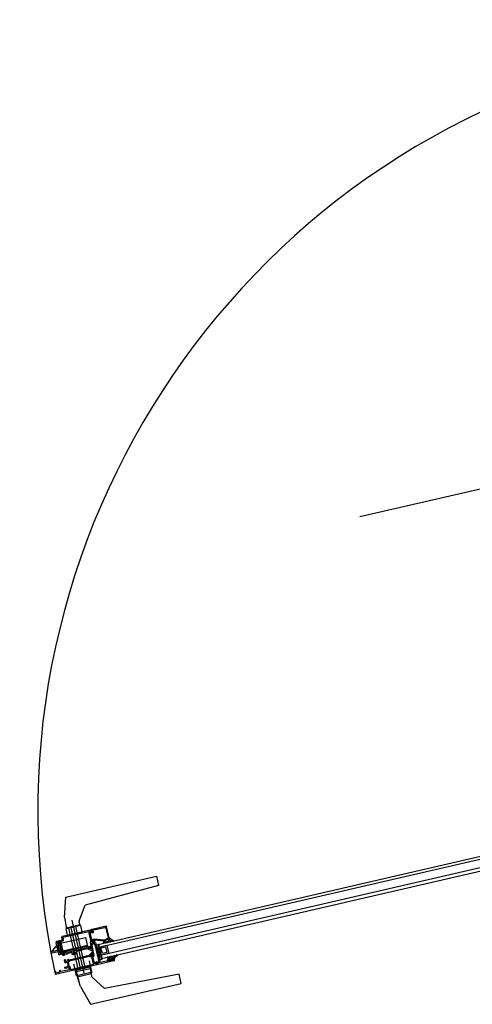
# Model space of a CAD drawing. Header units: centimetres. Extents: x -15121 to 17422, y -60492 to 0.
# Tile 2 of 256: x 1130 to 1206, y -30773 to -30608. Entities that reach past the tile are written whole.
import ezdxf

# ---------------------------------------------------------------- set-up
doc = ezdxf.new("R2010")
doc.units = ezdxf.units.CM
doc.header["$LTSCALE"] = 60
for name, color, linetype in [('A-----SZ', 8, 'Continuous'), ('A-DRZ', 7, 'Continuous'), ('A-OKN-SY', 1, 'Continuous'), ('AIKA wymiarowanie ogólne rzut2', 7, 'Continuous')]:
    doc.layers.add(name, color=color, linetype=linetype)
doc.styles.add('wymiar', font='txt.shx', dxfattribs={"width": 0.6})
doc.dimstyles.new('Dwudziestka', dxfattribs={"dimtxt": 7, "dimasz": 0.7, "dimexe": 5, "dimexo": 0, "dimgap": 2.5, "dimtad": 1, "dimtoh": 1, "dimdec": 3, "dimrnd": 0.5, "dimdsep": 46, "dimtxsty": 'wymiar', "dimblk": 'znacznik', "dimcen": 0, "dimdle": 5, "dimse1": 1, "dimse2": 1, "dimclrd": 256, "dimclre": 256, "dimclrt": 256, "dimadec": 0, "dimazin": 0, "dimtfac": 0.4, "dimtdec": 3, "dimtix": 1, "dimtofl": 0, "dimtmove": 2, "dimatfit": 3, "dimldrblk": 'znacznik', "dimfxl": 1, "dimtolj": 1, "dimarcsym": 0})

# ---------------------------------------------------------------- blocks, each defined once
blk = doc.blocks.new('AL120')
at = {"layer": 'A-----SZ'}
for p, q in [((10.23, 131.09, 0), (10.23, 131.59, 0)), ((10.23, 131.59, 0), (10.5, 131.59, 0)), ((10.23, 130.54, 0), (10.23, 131.09, 0)), ((10.5, 131.59, 0), (10.9, 131.09, 0)), ((10.5, 131.09, 0), (10.5, 131.59, 0)), ((10.5, 130.54, 0), (10.5, 131.09, 0)), ((10.9, 131.09, 0), (11.33, 130.54, 0)), ((9.68, 129.89, 0), (9.68, 130.44, 0)), ((9.88, 129.89, 0), (9.68, 129.89, 0)), ((9.78, 130.54, 0), (11.78, 130.54, 0)), ((9.88, 130.34, 0), (9.88, 129.89, 0)), ((11.68, 130.34, 0), (9.88, 130.34, 0)), ((10.01, 125.54, 0), (10.01, 130.34, 0)), ((10.16, 125.54, 0), (10.16, 129.79, 0)), ((10.16, 129.79, 0), (11.31, 129.79, 0)), ((10.26, 130.34, 0), (10.26, 129.79, 0)), ((10.32, 130.34, 0), (11.24, 130.34, 0)), ((10.32, 130.09, 0), (10.32, 130.34, 0)), ((11.24, 130.09, 0), (10.32, 130.09, 0)), ((11.24, 130.34, 0), (11.24, 130.09, 0)), ((11.31, 129.79, 0), (11.31, 130.34, 0)), ((11.56, 130.34, 0), (11.56, 125.54, 0)), ((11.68, 129.89, 0), (11.68, 130.34, 0)), ((11.88, 129.89, 0), (11.68, 129.89, 0)), ((11.87, 130.49, 0), (11.88, 130.44, 0)), ((11.88, 130.44, 0), (11.88, 129.89, 0)), ((3.72, 128.21, 0), (0.44, 127.24, 0)), ((3.72, 128.21, 0), (5.62, 128.32, 0)), ((4.62, 128.21, 0), (6.52, 128.32, 0)), ((5.44, 128.31, 0), (5.44, 125.98, 0)), ((5.44, 128.31, 0), (5.44, 125.98, 0)), ((5.44, 128.31, 0), (5.44, 125.98, 0)), ((5.44, 128.31, 0), (5.44, 125.98, 0)), ((5.62, 125.97, 0), (5.62, 128.32, 0)), ((5.62, 125.97, 0), (5.62, 128.32, 0)), ((5.62, 125.97, 0), (5.62, 128.32, 0)), ((5.62, 125.97, 0), (5.62, 128.32, 0)), ((5.62, 125.97, 0), (5.62, 128.32, 0)), ((6.34, 128.31, 0), (6.34, 125.98, 0)), ((6.52, 128.44, 0), (7.62, 128.44, 0)), ((6.52, 128.32, 0), (6.52, 128.44, 0)), ((6.52, 125.97, 0), (6.52, 128.32, 0)), ((6.72, 128.44, 0), (6.72, 125.84, 0)), ((13.72, 127.99, 0), (6.72, 127.99, 0)), ((13.72, 127.99, 0), (6.72, 127.99, 0)), ((6.72, 127.59, 0), (6.72, 126.69, 0)), ((12.62, 128.44, 0), (12.62, 125.84, 0)), ((13.72, 128.44, 0), (12.62, 128.44, 0)), ((13.72, 128.44, 0), (12.62, 128.44, 0)), ((13.72, 128.44, 0), (12.62, 128.44, 0)), ((13.72, 128.44, 0), (12.62, 128.44, 0)), ((13.72, 128.44, 0), (12.62, 128.44, 0)), ((13.72, 128.44, 0), (12.62, 128.44, 0)), ((13.72, 128.32, 0), (13.72, 128.44, 0)), ((13.72, 128.32, 0), (13.72, 128.44, 0)), ((13.72, 128.32, 0), (13.72, 128.44, 0)), ((13.72, 128.32, 0), (13.72, 128.44, 0)), ((13.72, 128.32, 0), (13.72, 128.44, 0)), ((13.72, 128.32, 0), (13.72, 128.44, 0)), ((15.62, 128.21, 0), (13.72, 128.32, 0)), ((13.72, 125.97, 0), (13.72, 128.32, 0)), ((13.72, 125.97, 0), (13.72, 128.32, 0)), ((15.62, 128.21, 0), (13.72, 128.32, 0)), ((13.72, 125.97, 0), (13.72, 128.32, 0)), ((15.62, 128.21, 0), (13.72, 128.32, 0)), ((13.72, 125.97, 0), (13.72, 128.32, 0)), ((15.62, 128.21, 0), (13.72, 128.32, 0)), ((13.72, 125.97, 0), (13.72, 128.32, 0)), ((13.72, 125.97, 0), (13.72, 128.32, 0)), ((15.62, 128.21, 0), (13.72, 128.32, 0)), ((13.72, 126.29, 0), (13.72, 127.99, 0)), ((13.72, 126.29, 0), (13.72, 127.99, 0)), ((13.89, 128.31, 0), (13.89, 125.98, 0)), ((13.89, 128.31, 0), (13.89, 125.98, 0)), ((13.89, 128.31, 0), (13.89, 125.98, 0)), ((13.89, 128.31, 0), (13.89, 125.98, 0)), ((13.89, 128.31, 0), (13.89, 125.98, 0)), ((15.62, 128.21, 0), (18.9, 127.24, 0)), ((0.44, 127.24, 0), (0.44, 111.61, 0)), ((4.82, 125.92, 0), (2.49, 124.36, 0)), ((5.62, 125.97, 0), (4.99, 126, 0)), ((5.62, 125.97, 0), (4.99, 126, 0)), ((5.62, 125.97, 0), (4.99, 126, 0)), ((5.62, 125.97, 0), (4.99, 126, 0)), ((5.62, 125.84, 0), (5.62, 125.97, 0)), ((5.62, 125.84, 0), (5.62, 125.97, 0)), ((5.62, 125.84, 0), (5.62, 125.97, 0)), ((5.62, 125.84, 0), (5.62, 125.97, 0)), ((5.62, 125.84, 0), (5.62, 125.97, 0)), ((6.72, 125.84, 0), (5.62, 125.84, 0)), ((6.72, 125.84, 0), (5.62, 125.84, 0)), ((6.72, 125.84, 0), (5.62, 125.84, 0)), ((6.72, 125.84, 0), (5.62, 125.84, 0)), ((6.72, 125.84, 0), (5.62, 125.84, 0)), ((14.89, 127.14, 0), (5.78, 127.14, 0)), ((14.89, 127.14, 0), (5.78, 127.14, 0)), ((6.52, 125.97, 0), (5.89, 125.99, 0)), ((6.52, 125.84, 0), (6.52, 125.97, 0)), ((7.62, 125.84, 0), (6.52, 125.84, 0)), ((6.72, 126.69, 0), (13.72, 126.69, 0)), ((12.62, 125.84, 0), (13.72, 125.84, 0)), ((12.62, 125.84, 0), (13.72, 125.84, 0)), ((12.62, 125.84, 0), (13.72, 125.84, 0)), ((12.62, 125.84, 0), (13.72, 125.84, 0)), ((12.62, 125.84, 0), (13.72, 125.84, 0)), ((12.62, 125.84, 0), (13.72, 125.84, 0)), ((13.72, 125.97, 0), (14.35, 126, 0)), ((13.72, 125.97, 0), (14.35, 126, 0)), ((13.72, 125.97, 0), (14.35, 126, 0)), ((13.72, 125.97, 0), (14.35, 126, 0)), ((13.72, 125.97, 0), (14.35, 125.99, 0)), ((13.72, 125.84, 0), (13.72, 125.97, 0)), ((13.72, 125.84, 0), (13.72, 125.97, 0)), ((13.72, 125.84, 0), (13.72, 125.97, 0)), ((13.72, 125.84, 0), (13.72, 125.97, 0)), ((13.72, 125.84, 0), (13.72, 125.97, 0)), ((13.72, 125.84, 0), (13.72, 125.97, 0)), ((14.52, 125.92, 0), (16.84, 124.36, 0)), ((18.9, 127.24, 0), (18.9, 111.61, 0)), ((2.01, 111.61, 0), (2.49, 124.36, 0)), ((6.9, 124.78, 0), (6.9, 124.74, 0)), ((6.94, 124.78, 0), (6.9, 124.78, 0)), ((6.9, 124.74, 0), (6.9, 124.5, 0)), ((6.9, 124.5, 0), (6.9, 124.47, 0)), ((6.9, 124.47, 0), (6.91, 124.44, 0)), ((6.91, 124.44, 0), (6.98, 124.18, 0)), ((6.99, 124.78, 0), (6.94, 124.78, 0)), ((6.99, 124.74, 0), (6.99, 124.78, 0)), ((6.99, 124.69, 0), (6.99, 124.74, 0)), ((7.1, 124.69, 0), (6.99, 124.69, 0)), ((7.05, 124.43, 0), (7, 124.57, 0)), ((7.02, 124.59, 0), (7.1, 124.59, 0)), ((7.17, 124.03, 0), (10.14, 124.03, 0)), ((10.02, 124.26, 0), (7.29, 124.26, 0)), ((7.41, 124.03, 0), (9.91, 123.64, 0)), ((7.41, 123.64, 0), (9.91, 124.03, 0)), ((11.56, 125.54, 0), (10.01, 125.54, 0)), ((10.33, 124.69, 0), (10.22, 124.69, 0)), ((10.22, 124.59, 0), (10.29, 124.59, 0)), ((10.31, 124.57, 0), (10.26, 124.43, 0)), ((10.82, 124.12, 0), (10.3, 122.64, 0)), ((10.33, 124.74, 0), (10.33, 124.69, 0)), ((10.33, 124.18, 0), (10.4, 124.44, 0)), ((10.4, 124.44, 0), (10.42, 124.47, 0)), ((10.42, 124.5, 0), (10.42, 124.74, 0)), ((10.42, 124.47, 0), (10.42, 124.5, 0)), ((10.42, 122.62, 0), (10.94, 124.1, 0)), ((10.64, 124.34, 0), (10.71, 124.34, 0)), ((10.75, 124.36, 0), (10.76, 124.37, 0)), ((10.82, 124.34, 0), (10.82, 124.12, 0)), ((10.94, 124.1, 0), (10.94, 124.56, 0)), ((12.1, 124.49, 0), (12.1, 124.14, 0)), ((12.15, 124.54, 0), (12.14, 124.54, 0)), ((12.15, 124.54, 0), (12.15, 124.54, 0)), ((12.18, 124.54, 0), (12.15, 124.54, 0)), ((12.26, 124.39, 0), (12.18, 124.54, 0)), ((12.22, 124.29, 0), (12.23, 124.29, 0)), ((12.22, 124.14, 0), (12.22, 124.29, 0)), ((12.4, 124.14, 0), (12.22, 124.14, 0)), ((12.23, 124.29, 0), (12.26, 124.39, 0)), ((12.23, 124.01, 0), (12.44, 124.01, 0)), ((12.45, 124.18, 0), (12.43, 124.16, 0)), ((12.57, 124.19, 0), (12.49, 124.19, 0)), ((12.62, 121.74, 0), (12.62, 124.14, 0)), ((17.32, 111.61, 0), (16.84, 124.36, 0)), ((6.94, 122.5, 0), (6.86, 122.41, 0)), ((6.86, 122.41, 0), (6.86, 121.97, 0)), ((7.01, 122.44, 0), (6.98, 122.49, 0)), ((7.1, 122.44, 0), (7.01, 122.44, 0)), ((7.1, 122.69, 0), (7.1, 122.44, 0)), ((7.46, 122.69, 0), (7.1, 122.69, 0)), ((7.3, 122.49, 0), (7.3, 122.55, 0)), ((7.3, 122.27, 0), (7.3, 122.33, 0)), ((7.32, 122.57, 0), (7.46, 122.57, 0)), ((7.46, 122.47, 0), (7.32, 122.47, 0)), ((7.32, 122.35, 0), (7.46, 122.35, 0)), ((8.08, 123.64, 0), (7.48, 123.64, 0)), ((7.48, 122.59, 0), (7.48, 122.67, 0)), ((7.48, 122.37, 0), (7.48, 122.45, 0)), ((8.08, 123.64, 0), (9.48, 123.64, 0)), ((8.08, 122.34, 0), (8.08, 123.64, 0)), ((9.48, 122.34, 0), (8.08, 122.34, 0)), ((8.28, 122.59, 0), (8.28, 123.39, 0)), ((8.28, 123.39, 0), (9.28, 123.39, 0)), ((9.28, 122.59, 0), (8.28, 122.59, 0)), ((9.28, 123.39, 0), (9.28, 122.59, 0)), ((9.48, 123.64, 0), (9.48, 122.34, 0)), ((9.48, 123.64, 0), (9.88, 123.64, 0)), ((9.97, 122.36, 0), (9.95, 122.31, 0)), ((10.3, 122.64, 0), (10.3, 122.41, 0)), ((10.3, 122.41, 0), (10.36, 122.18, 0)), ((10.39, 122.04, 0), (10.3, 122.4, 0)), ((10.42, 122.42, 0), (10.42, 122.62, 0)), ((10.57, 121.85, 0), (10.42, 122.42, 0)), ((12.49, 123.96, 0), (12.47, 121.99, 0)), ((6.86, 121.97, 0), (6.94, 121.89, 0)), ((6.88, 121.67, 0), (6.91, 121.58, 0)), ((7.1, 121.67, 0), (6.88, 121.67, 0)), ((6.91, 121.58, 0), (7.25, 121.4, 0)), ((6.97, 121.89, 0), (7.01, 121.94, 0)), ((6.98, 122.13, 0), (6.98, 122.25, 0)), ((7.01, 121.94, 0), (7.1, 121.94, 0)), ((7.1, 121.94, 0), (7.1, 121.67, 0)), ((7.13, 122.25, 0), (7.13, 122.13, 0)), ((7.3, 122.05, 0), (7.3, 122.11, 0)), ((7.3, 121.71, 0), (7.3, 121.89, 0)), ((7.38, 121.57, 0), (7.31, 121.66, 0)), ((7.46, 122.25, 0), (7.32, 122.25, 0)), ((7.32, 122.13, 0), (7.46, 122.13, 0)), ((7.46, 122.03, 0), (7.32, 122.03, 0)), ((7.32, 121.91, 0), (7.46, 121.91, 0)), ((7.33, 121.28, 0), (7.35, 121.21, 0)), ((7.35, 121.21, 0), (7.38, 121.05, 0)), ((7.38, 121.05, 0), (7.39, 120.99, 0)), ((7.48, 121.18, 0), (7.46, 121.29, 0)), ((7.48, 122.15, 0), (7.48, 122.23, 0)), ((7.48, 121.93, 0), (7.48, 122.01, 0)), ((7.48, 121.02, 0), (7.48, 121.18, 0)), ((9.92, 122.2, 0), (9.91, 122.12, 0)), ((9.94, 121.77, 0), (9.91, 121.67, 0)), ((9.91, 121.67, 0), (9.91, 121.61, 0)), ((9.95, 122.31, 0), (9.94, 122.29, 0)), ((10, 122.07, 0), (10.02, 122.17, 0)), ((10, 121.57, 0), (10.01, 121.65, 0)), ((10.01, 121.65, 0), (10.04, 121.72, 0)), ((10.02, 122.17, 0), (10.05, 122.23, 0)), ((10.04, 121.74, 0), (10.06, 121.74, 0)), ((10.04, 121.72, 0), (10.04, 121.74, 0)), ((10.05, 122.24, 0), (10.07, 122.24, 0)), ((10.05, 122.23, 0), (10.05, 122.24, 0)), ((10.06, 121.74, 0), (10.07, 121.74, 0)), ((10.3, 121.97, 0), (10.41, 121.97, 0)), ((10.3, 121.93, 0), (10.3, 121.97, 0)), ((10.3, 121.69, 0), (10.3, 121.93, 0)), ((10.3, 121.88, 0), (10.3, 121.74, 0)), ((10.44, 121.88, 0), (10.3, 121.88, 0)), ((10.55, 121.69, 0), (10.3, 121.69, 0)), ((10.35, 121.69, 0), (12.57, 121.69, 0)), ((10.36, 122.18, 0), (10.44, 121.88, 0)), ((10.41, 121.97, 0), (10.39, 122.04, 0)), ((12.32, 121.84, 0), (10.62, 121.82, 0)), ((0.44, 111.61, 0), (2.01, 111.61, 0)), ((18.9, 111.61, 0), (17.32, 111.61, 0))]:
    blk.add_line(p, q, dxfattribs=at)
at = {"layer": 'A-----SZ', "elevation": 0}
for points in [[(6.77, 131.89, 0.414214), (6.72, 131.84), (6.72, 121.74, 0.414214), (6.77, 121.69), (7.05, 121.69, 0.414214), (7.1, 121.74), (7.1, 121.9, 0.99805), (7.02, 121.9), (7.02, 121.81), (6.91, 121.81, -0.414214), (6.86, 121.86), (6.86, 122.52, -0.414214), (6.91, 122.57), (7.02, 122.57), (7.02, 122.57), (7.02, 122.48, 0.998176), (7.1, 122.48), (7.1, 122.75, 1.000716), (7.02, 122.75), (7.02, 122.69), (6.95, 122.69, -0.414214), (6.9, 122.74), (6.9, 122.79), (6.88, 122.79), (6.9, 124.81, -0.412055), (6.92, 124.83), (7.02, 124.83), (7.02, 124.77), (7.1, 124.77), (7.1, 124.81, 0.43156), (6.97, 124.93, -0.43156), (6.92, 124.98), (6.92, 124.99, -0.414214), (6.97, 125.04), (7.54, 125.04), (7.57, 125.07), (7.6, 125.04), (7.69, 125.04), (7.72, 125.07), (7.75, 125.04), (8.19, 125.04), (8.19, 124.94, 0.268304), (8.27, 124.8), (8.3, 124.79, 0.250573), (8.31, 124.78, -0.103677), (8.51, 124.83, -0.205169), (8.53, 124.83), (8.56, 124.79, 0.197654), (8.58, 124.79), (8.69, 124.79, 0.536162), (8.71, 124.82), (8.6, 125.08, 1.096781), (8.56, 125.06), (8.4, 124.94, -0.606807), (8.35, 124.97), (8.35, 125.4, -0.414214), (8.37, 125.42), (8.43, 125.42, -0.131589), (8.44, 125.42), (8.56, 125.34), (8.6, 125.34), (8.6, 125.49, 0.198435), (8.59, 125.53), (8.48, 125.63), (8.48, 129.04), (8.59, 129.15, 0.198435), (8.6, 129.18), (8.6, 129.33), (8.56, 129.33), (8.44, 129.26, -0.131589), (8.43, 129.26), (8.37, 129.26, -0.414214), (8.35, 129.28), (8.35, 129.71, -0.606807), (8.4, 129.73), (8.56, 129.62, 1.096781), (8.6, 129.6), (8.71, 129.86, 0.536162), (8.69, 129.89), (8.58, 129.89, 0.197654), (8.56, 129.88), (8.53, 129.85, -0.205169), (8.51, 129.84, -0.103677), (8.31, 129.89, 0.250573), (8.3, 129.89), (8.27, 129.87, 0.268304), (8.19, 129.73), (8.19, 129.49), (7.75, 129.49), (7.72, 129.46), (7.69, 129.49), (7.6, 129.49), (7.57, 129.46), (7.54, 129.49), (7.45, 129.49), (7.45, 130.04, 0.414214), (7.4, 130.09), (7.34, 130.09, 0.414165), (7.29, 130.04), (7.29, 129.44), (7.29, 129.44), (7.29, 129.44), (7.29, 129.44), (7.29, 129.44), (7.29, 129.43), (7.29, 129.43), (7.29, 129.43), (7.29, 129.43), (7.29, 129.43), (7.29, 129.43), (7.29, 129.42), (7.29, 129.42), (7.29, 129.42), (7.29, 129.42), (7.29, 129.42), (7.28, 129.42), (7.28, 129.42), (7.28, 129.41), (7.28, 129.41), (7.28, 129.41), (7.28, 129.41), (7.28, 129.41), (7.28, 129.41), (7.28, 129.41), (7.28, 129.41), (7.27, 129.41), (7.27, 129.4), (7.27, 129.4), (7.27, 129.4), (7.27, 129.4), (7.27, 129.4), (7.27, 129.4), (7.26, 129.4), (7.26, 129.4), (7.26, 129.4), (7.26, 129.4), (7.26, 129.4), (7.26, 129.4), (7.26, 129.39), (7.25, 129.39), (7.25, 129.39), (7.25, 129.39), (7.25, 129.39), (7.25, 129.39), (7.25, 129.39), (7.25, 129.39), (7.24, 129.39), (7.24, 129.39), (7.24, 129.39), (7.24, 129.39), (6.95, 129.39, -0.414214), (6.9, 129.44), (6.9, 130.84, -0.414214), (6.95, 130.89), (7.05, 130.89, 0.414214), (7.1, 130.94), (7.1, 131.1, 0.998203), (7.02, 131.1), (7.02, 131.01), (6.91, 131.01, -0.414214), (6.86, 131.06), (6.86, 131.72, -0.414214), (6.91, 131.77), (7.02, 131.77), (7.02, 131.68), (7.1, 131.68), (7.1, 131.84, 0.414214), (7.05, 131.89)], [(9.28, 127.89, 0.112813), (9.34, 127.84), (9.32, 127.82, 0.272961), (9.52, 127.82), (9.5, 127.84, 0.14588), (9.58, 127.91), (9.59, 127.89, 0.273255), (9.59, 128.09), (9.58, 128.08, 0.14598), (9.5, 128.15), (9.52, 128.17, 0.272863), (9.32, 128.17), (9.34, 128.15, 0.112856), (9.28, 128.1, -0.386415), (9.25, 128.09), (9.21, 128.12, -0.530912), (9.2, 128.28, -0.263412), (9.55, 128.33, 0.527237), (9.62, 128.38), (9.62, 129.04), (9.52, 129.15, -0.198435), (9.5, 129.18), (9.5, 129.33), (9.54, 129.33), (9.67, 129.26, 0.131589), (9.68, 129.26), (9.73, 129.26, 0.414214), (9.75, 129.28), (9.75, 129.71, 0.606807), (9.7, 129.73), (9.54, 129.62, -0.629353), (9.5, 129.6), (9.4, 129.86, -0.536162), (9.41, 129.89), (9.53, 129.89, -0.197654), (9.54, 129.88), (9.57, 129.85, 0.205169), (9.59, 129.84, 0.106092), (9.79, 129.89), (10.73, 129.89), (10.78, 129.84), (10.83, 129.89), (11.88, 129.89), (11.88, 130.39, -0.414214), (11.93, 130.44), (11.99, 130.44, -0.414214), (12.04, 130.39), (12.04, 129.44, 0.414292), (12.09, 129.39), (12.47, 129.39, -0.414292), (12.62, 129.24), (12.62, 124.24, -0.414214), (12.57, 124.19), (12.26, 124.19), (12.22, 124.26, -0.199244), (12.22, 124.28), (12.23, 124.34), (12.44, 124.34), (12.44, 124.64), (11.55, 124.64), (11.52, 124.67), (11.49, 124.64), (10.58, 124.64), (10.58, 124.34), (10.8, 124.34, -0.577388), (10.81, 124.31), (10.74, 124.19), (10.58, 124.19, -0.414214), (10.42, 124.36), (10.42, 124.78), (9.79, 124.78, 0.106121), (9.59, 124.83, 0.205169), (9.57, 124.83), (9.54, 124.79, -0.197654), (9.53, 124.79), (9.41, 124.79, -0.536162), (9.4, 124.82), (9.5, 125.07, -0.626446), (9.54, 125.05), (9.7, 124.94, 0.606807), (9.75, 124.97), (9.75, 125.4, 0.414214), (9.73, 125.42), (9.68, 125.42, 0.131589), (9.67, 125.42), (9.54, 125.34), (9.5, 125.34), (9.5, 125.49, -0.198435), (9.52, 125.53), (9.62, 125.63), (9.62, 127.61, 0.527301), (9.55, 127.65, -0.263181), (9.2, 127.7, -0.530303), (9.21, 127.87), (9.25, 127.9, -0.387107)], [(9.8, 125.59), (9.8, 129.08, 0.33408), (9.93, 129.26), (9.93, 129.71), (11.88, 129.71), (11.88, 129.36, 0.414214), (12.03, 129.21), (12.44, 129.21), (12.44, 124.82), (10.65, 124.82), (10.65, 124.86, 0.414214), (10.55, 124.96), (9.93, 124.96), (9.93, 124.96), (9.93, 125.42, 0.333959)]]:
    blk.add_lwpolyline(points, format="xyb", close=True, dxfattribs=at)
for points in [[(7.45, 129.26, -0.414214), (7.4, 129.21), (6.9, 129.21), (6.9, 125.22), (8.17, 125.22), (8.17, 125.42, -0.333915), (8.3, 125.59), (8.3, 129.08, -0.33369), (8.17, 129.26), (8.17, 129.31), (8.17, 129.31), (8.1, 129.31), (7.45, 129.31), (7.45, 129.26), (7.45, 129.26)], [(8.43, 125), (8.59, 125.08), (8.64, 125.08), (8.7, 124.83, 0.340697), (8.75, 124.79), (9.35, 124.79, 0.340697), (9.4, 124.83), (9.47, 125.08), (9.51, 125.08), (9.67, 125), (9.67, 125), (9.67, 125), (9.67, 125), (9.67, 125), (9.67, 125), (9.67, 124.99), (9.67, 124.99), (9.67, 124.99), (9.67, 124.99), (9.67, 124.99), (9.67, 124.99), (9.67, 124.99), (9.68, 124.99), (9.68, 124.99), (9.68, 124.99), (9.68, 124.99), (9.68, 124.99), (9.68, 124.99), (9.68, 124.99), (9.68, 124.99), (9.68, 124.99), (9.68, 124.99), (9.68, 124.99), (9.68, 124.99), (9.68, 124.99), (9.68, 124.99), (9.68, 124.99), (9.68, 124.99), (9.68, 124.99), (9.68, 124.99), (9.68, 124.99), (9.68, 124.99), (9.68, 124.99), (9.68, 124.99), (9.68, 124.99), (9.68, 124.99), (9.68, 124.99), (9.68, 124.99), (9.68, 124.99), (9.68, 124.99), (9.68, 124.99), (9.68, 124.99), (9.68, 124.99), (9.68, 124.99), (9.68, 124.99), (9.68, 124.99), (9.68, 124.99), (9.68, 124.99), (9.68, 124.99), (9.68, 124.99), (9.73, 124.99, 0.440048), (9.75, 125.02), (9.75, 125.13, 0.443383), (9.73, 125.15), (9.7, 125.15, -1.657677), (9.7, 125.26), (9.73, 125.26, 0.44283), (9.75, 125.28), (9.75, 125.39, 0.459063), (9.73, 125.42), (9.68, 125.42), (9.52, 125.33, -0.13166), (9.51, 125.33), (9.49, 125.33, 0.340635), (9.28, 125.16), (9.24, 124.99), (8.87, 124.99), (8.82, 125.16, 0.340635), (8.61, 125.33), (8.59, 125.33, -0.13166), (8.58, 125.33), (8.43, 125.42), (8.38, 125.42, 0.414214), (8.35, 125.39), (8.35, 125.28, 0.414214), (8.38, 125.26), (8.4, 125.26, -1.657677), (8.4, 125.15), (8.38, 125.15, 0.414214), (8.35, 125.13), (8.35, 125.02, 0.414214), (8.38, 124.99), (8.42, 124.99), (8.42, 124.99), (8.42, 124.99), (8.42, 124.99), (8.42, 124.99), (8.42, 124.99), (8.42, 124.99), (8.42, 124.99), (8.42, 124.99), (8.42, 124.99), (8.42, 124.99), (8.42, 124.99), (8.42, 124.99), (8.42, 124.99), (8.42, 124.99), (8.42, 124.99), (8.42, 124.99), (8.42, 124.99), (8.42, 124.99)]]:
    blk.add_lwpolyline(points, format="xyb", dxfattribs=at)
for points in [[(5.62, 125.84), (5.62, 125.97), (5.62, 128.32), (5.62, 128.44), (6.72, 128.44), (6.72, 125.84)], [(6.72, 126.69), (13.72, 126.69), (13.72, 127.59), (6.72, 127.59)], [(13.72, 125.97), (13.72, 128.32), (13.72, 128.44), (12.62, 128.44), (12.62, 125.84), (13.72, 125.84)]]:
    blk.add_lwpolyline(points, close=True, dxfattribs=at)
for points in [[(7.41, 123.64), (9.91, 123.64), (9.91, 124.03), (7.41, 124.03), (7.41, 123.64)], [(8.08, 123.74), (8.08, 10.74), (7.48, 10.74), (7.48, 123.74)], [(9.48, 123.74), (9.48, 10.74), (9.88, 10.74), (9.88, 123.74)]]:
    blk.add_lwpolyline(points, dxfattribs=at)
at = {"layer": 'A-----SZ'}
for centre, radius, start, end in [((9.78, 130.44, 0), 0.105, 92.5457, 177.4543), ((11.78, 130.44, 0), 0.0993, 29.0485, 90.2327), ((4.98, 125.78, 0), 0.213, 88.7062, 139.8464), ((4.98, 125.78, 0), 0.213, 88.7062, 139.8464), ((5.88, 125.78, 0), 0.213, 88.7062, 139.8464), ((14.35, 125.78, 0), 0.213, 40.1536, 91.2938), ((14.35, 125.78, 0), 0.213, 40.1536, 91.2938), ((7.17, 124.23, 0), 0.194, 193.9364, 271.4363), ((7.02, 124.57, 0), 0.0179, 79.2907, 209.4532), ((7.28, 124.5, 0), 0.233, 197.195, 272.913), ((7.1, 124.64, 0), 0.0505, 262.2072, 97.7928), ((10.02, 124.51, 0), 0.251, 270.178, 339.7131), ((10.15, 124.22, 0), 0.189, 267.5002, 347.1273), ((10.21, 124.64, 0), 0.0503, 83.9566, 276.0434), ((10.29, 124.58, 0), 0.0177, 329.1058, 102.1502), ((10.37, 124.74, 0), 0.0454, 0.5579, 179.4421), ((10.94, 124.31, 0), 0.301, 101.6839, 174.5373), ((10.72, 124.39, 0), 0.0432, 266.0402, 323.5101), ((10.78, 124.34, 0), 0.0354, 359.8416, 129.0314), ((10.88, 124.56, 0), 0.052, 0.5854, 99.2829), ((12.14, 124.5, 0), 0.0456, 87.7871, 185.5198), ((12.22, 124.13, 0), 0.121, 175.3137, 274.598), ((12.4, 124.18, 0), 0.0382, 262.6022, 322.4525), ((12.44, 123.96, 0), 0.05, 359.5416, 90.0018), ((12.48, 124.16, 0), 0.0361, 80.3585, 144.4669), ((12.57, 124.14, 0), 0.05, 360, 90), ((6.96, 122.48, 0), 0.0275, 37.5694, 123.3061), ((7.32, 122.55, 0), 0.02, 90, 180), ((7.32, 122.49, 0), 0.02, 180, 270), ((7.32, 122.33, 0), 0.02, 90, 180), ((7.46, 122.67, 0), 0.0201, 0.3406, 89.5982), ((7.46, 122.59, 0), 0.02, 270, 359.9388), ((7.46, 122.45, 0), 0.02, 359.9989, 90), ((7.46, 122.37, 0), 0.02, 270, 359.9989), ((9.99, 122.81, 0), 0.0601, 47.4034, 223.0703), ((9.41, 122.53, 0), 0.582, 4.1394, 23.4882), ((9.83, 122.48, 0), 0.184, 317.7759, 29.3898), ((9.38, 122.14, 0), 0.956, 15.8486, 47.5427), ((6.96, 121.91, 0), 0.026, 234.6057, 310.248), ((7.05, 122.24, 0), 0.0733, 6.9408, 173.0592), ((7.05, 122.14, 0), 0.0737, 188.8792, 351.1208), ((7.08, 121.22, 0), 0.256, 13.8293, 47.1013), ((7.32, 122.27, 0), 0.02, 180, 270), ((7.32, 122.11, 0), 0.02, 90, 180), ((7.32, 122.05, 0), 0.02, 180, 270), ((7.32, 121.89, 0), 0.02, 90, 180), ((7.38, 121.7, 0), 0.0847, 176.4859, 210.2128), ((6.69, 121.21, 0), 0.783, 6.3382, 27.2041), ((7.42, 121.02, 0), 0.0519, 221.0976, 0.2404), ((7.46, 122.23, 0), 0.02, 360, 90), ((7.46, 122.15, 0), 0.02, 270, 360), ((7.46, 122.01, 0), 0.02, 360, 90), ((7.46, 121.93, 0), 0.02, 270, 360), ((9.94, 122.08, 0), 0.0485, 133.6345, 313.6345), ((9.93, 121.57, 0), 0.0458, 122.4265, 302.4265), ((9.93, 121.07, 0), 0.0394, 128.4183, 308.4183), ((7.87, 121.96, 0), 2.21, 337.1845, 354.2831), ((10.3, 122.15, 0), 0.382, 158.5769, 172.0517), ((9.36, 122.19, 0), 0.709, 324.0281, 3.804), ((9.95, 121.58, 0), 0.0456, 274.427, 344.8444), ((9.95, 121.07, 0), 0.0308, 291.9771, 338.4518), ((9.95, 122.09, 0), 0.0461, 292.3142, 342.29), ((11.37, 119.98, 0), 1.76, 120.4643, 142.3389), ((10.35, 121.74, 0), 0.05, 179.9927, 270.9168), ((10.33, 121.66, 0), 0.22, 311.9809, 8.3026), ((10.61, 121.87, 0), 0.05, 207.362, 271.5976), ((12.32, 121.99, 0), 0.151, 271.013, 359.2959), ((12.57, 121.74, 0), 0.05, 270, 360)]:
    blk.add_arc(centre, radius, start, end, dxfattribs=at)
for p in [(6.9, 124.78, 0), (6.99, 124.69, 0), (10.33, 124.69, 0), (12.62, 124.19, 0), (12.62, 124.19, 0), (7.1, 122.44, 0), (7.48, 123.64, 0), (8.68, 123.64, 0), (9.88, 123.64, 0), (6.72, 121.69, 0), (6.86, 122.19, 0), (7.1, 121.69, 0), (7.1, 121.67, 0), (10.3, 121.69, 0), (10.3, 121.69, 0)]:
    blk.add_point(p, dxfattribs=at)
at = {"layer": 'A-OKN-SY'}
blk.add_line((70, -23.54, 0), (70, 64.74, 0), dxfattribs=at)
blk.add_arc((4.7, 2.01, 0), 129.9, 359.1105, 88.9584, dxfattribs=at)
blk = doc.blocks.new('znacznik')
at = {"color": 0}
for points in [[(0, -5), (0, 5)], [(-4, 0), (4, 0)]]:
    blk.add_lwpolyline(points, dxfattribs=at)
at = {"color": 1}
blk.add_lwpolyline([(-2.12, -2.12), (2.12, 2.12)], dxfattribs=at)
blk = doc.blocks.new('*D7276')
at = {"layer": 'AIKA wymiarowanie ogólne rzut2', "lineweight": -2, "transparency": 16777216}
blk.add_line((1331.9, -30726.28), (1118.76, -29802.96), dxfattribs=at)
at = {"layer": 'Defpoints', "color": 0, "transparency": 16777216}
for p in [(1118.6, -29802.28), (1090.73, -29808.71), (1304.2, -30733.39)]:
    blk.add_point(p, dxfattribs=at)
at = {"layer": 'AIKA wymiarowanie ogólne rzut2', "lineweight": -2, "transparency": 16777216, "xscale": 0.7, "yscale": 0.7, "zscale": 0.7}
for p, rotation in [((1118.6, -29802.28), 102.999035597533), ((1332.06, -30726.96), 282.999035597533)]:
    blk.add_blockref('znacznik', p, dxfattribs=dict(at, rotation=rotation))
at = {"layer": 'AIKA wymiarowanie ogólne rzut2', "transparency": 16777216, "insert": (1231.18, -30263.27), "char_height": 7, "attachment_point": 5, "rotation": 282.999, "style": 'wymiar'}
blk.add_mtext('\\A1;949', dxfattribs=at)

msp = doc.modelspace()

# ---------------------------------------------------------------- block references
at = {"layer": 'A-DRZ', "rotation": 103.0000000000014}
msp.add_blockref('AL120', (1265.8268, -30744.8026, 0), dxfattribs=at)

# ---------------------------------------------------------------- dimensions: what is measured, and where the dimension line sits
at = {"layer": 'AIKA wymiarowanie ogólne rzut2'}
dim = msp.add_aligned_dim(p1=(1304.198, -30733.3917), p2=(1090.7349, -29808.7102), distance=-28.5954, dimstyle='Dwudziestka', dxfattribs=at)
dim.commit()
dim.dimension.update_dxf_attribs({"geometry": '*D7276', "text_midpoint": (1231.1754, -30263.2693)})

doc.saveas('drawing.dxf')
